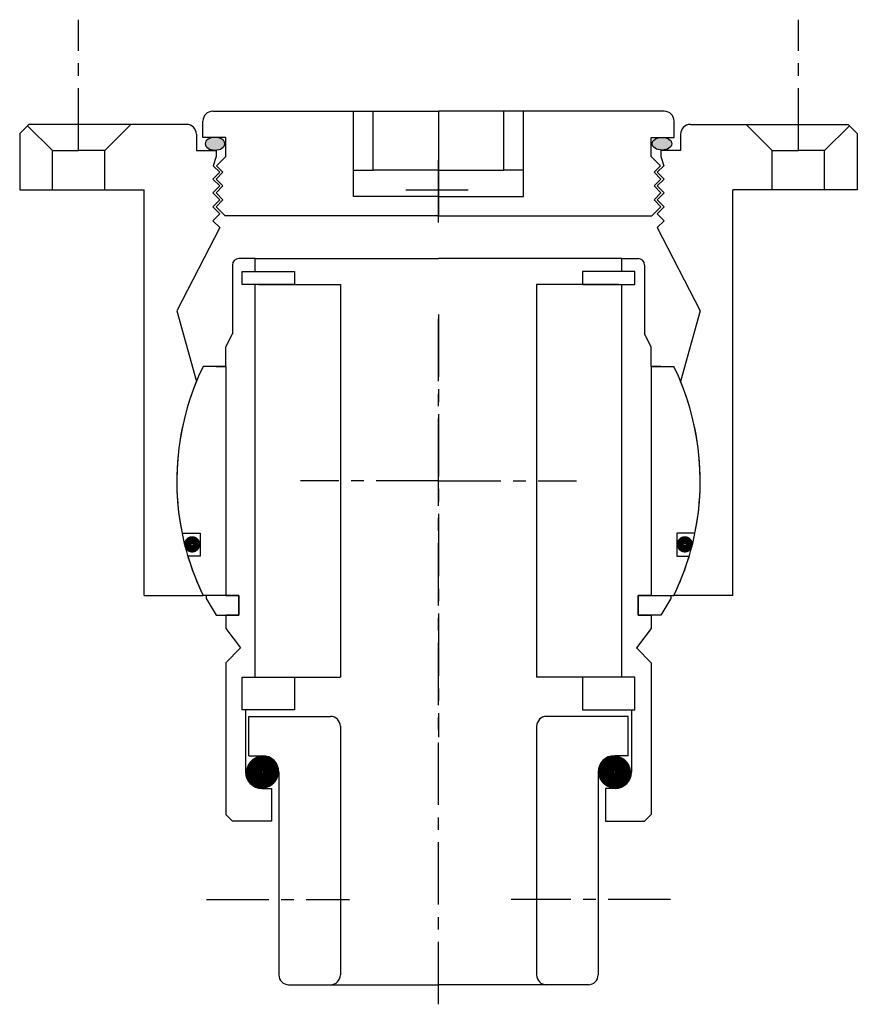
# Model space of a CAD drawing. Header units: millimetres. Extents: x -64 to 64, y -80 to 70.
import ezdxf

# ---------------------------------------------------------------- set-up
doc = ezdxf.new("R2010")
doc.units = ezdxf.units.MM
doc.header["$LTSCALE"] = 0.3
doc.header["$MEASUREMENT"] = 0
doc.header["$PDMODE"] = 2
doc.header["$PDSIZE"] = 5
doc.linetypes.add('CENTER', pattern=[50.8, 31.75, -6.35, 6.35, -6.35])
doc.layers.get('0').update_dxf_attribs({"linetype": 'CONTINUOUS'})
doc.layers.add('CENTER', color=1, linetype='CENTER')

# ---------------------------------------------------------------- blocks, each defined once
blk = doc.blocks.new('4S040Z Outer house')
h = blk.add_hatch(color=256)
edge = h.paths.add_edge_path()
edge.add_ellipse((-34.16, 51.54), major_axis=(1.5, 0), ratio=0.647319, start_angle=-259.6975, end_angle=79.6975)
edge.add_line((-33.89, 52.5), (-34.43, 52.5))
h = blk.add_hatch(color=256)
edge = h.paths.add_edge_path()
edge.add_ellipse((34.16, 51.54), major_axis=(-1.5, 0), ratio=0.647319, start_angle=280.3025, end_angle=619.6975, ccw=False)
edge.add_line((33.89, 52.5), (34.43, 52.5))
for p, q in [((-34.5, 56.5), (0, 56.5)), ((-13, 47.5), (-13, 56.5)), ((-10, 47.5), (-10, 56.5)), ((34.5, 56.5), (0, 56.5)), ((0, 56.5), (0, 40.5)), ((0, 56.5), (0, 47.5)), ((10, 47.5), (10, 56.5)), ((13, 47.5), (13, 56.5)), ((-62.6, 54.5), (-64, 53.1)), ((-62.8, 54.3), (-59, 50.5)), ((-38.5, 54.5), (-62.6, 54.5)), ((-47, 54.5), (-51, 50.5)), ((-36, 52.5), (-36, 55)), ((36, 52.5), (36, 55)), ((38.5, 54.5), (62.6, 54.5)), ((47, 54.5), (51, 50.5)), ((62.8, 54.3), (59, 50.5)), ((62.6, 54.5), (64, 53.1)), ((-64, 53.1), (-64, 44.5)), ((-37, 53), (-37, 50.5)), ((37, 53), (37, 50.5)), ((64, 53.1), (64, 44.5)), ((-32.5, 52.5), (-36, 52.5)), ((-32.5, 49.6), (-32.5, 52.5)), ((32.5, 52.5), (36, 52.5)), ((32.5, 49.6), (32.5, 52.5)), ((-59, 50.5), (-55, 50.5)), ((-59, 44.5), (-59, 50.5)), ((-51, 50.5), (-55, 50.5)), ((-51, 44.5), (-51, 50.5)), ((-37, 50.5), (-34, 50.5)), ((-34, 50.5), (-34, 49.6)), ((37, 50.5), (34, 50.5)), ((34, 50.5), (34, 49.6)), ((51, 50.5), (55, 50.5)), ((51, 44.5), (51, 50.5)), ((59, 50.5), (55, 50.5)), ((59, 44.5), (59, 50.5)), ((-34, 49.6), (-34.42, 48.18)), ((-33.44, 47.2), (-34.42, 48.18)), ((-32.5, 49.6), (-33.92, 48.18)), ((-32.94, 47.2), (-33.92, 48.18)), ((32.5, 49.6), (33.92, 48.18)), ((32.94, 47.2), (33.92, 48.18)), ((33.44, 47.2), (34.42, 48.18)), ((34, 49.6), (34.42, 48.18)), ((-34.5, 46.14), (-33.44, 47.2)), ((-34, 46.14), (-32.94, 47.2)), ((-13, 47.5), (-10, 47.5)), ((-13, 43.5), (-13, 47.5)), ((-5, 47.5), (-10, 47.5)), ((0, 47.5), (-5, 47.5)), ((0, 47.5), (5, 47.5)), ((5, 47.5), (10, 47.5)), ((13, 47.5), (10, 47.5)), ((13, 43.5), (13, 47.5)), ((34, 46.14), (32.94, 47.2)), ((34.5, 46.14), (33.44, 47.2)), ((-33.44, 45.08), (-34.5, 46.14)), ((-32.94, 45.08), (-34, 46.14)), ((32.94, 45.08), (34, 46.14)), ((33.44, 45.08), (34.5, 46.14)), ((-64, 44.5), (-45, 44.5)), ((-45, -17.5), (-45, 44.5)), ((-34.5, 44.02), (-33.44, 45.08)), ((-33.44, 42.96), (-34.5, 44.02)), ((-34, 44.02), (-32.94, 45.08)), ((-32.94, 42.96), (-34, 44.02)), ((34, 44.02), (32.94, 45.08)), ((32.94, 42.96), (34, 44.02)), ((34.5, 44.02), (33.44, 45.08)), ((33.44, 42.96), (34.5, 44.02)), ((45, -17.5), (45, 44.5)), ((64, 44.5), (45, 44.5)), ((-34.5, 41.9), (-33.44, 42.96)), ((-34, 41.9), (-32.94, 42.96)), ((0, 43.5), (-13, 43.5)), ((0, 43.5), (13, 43.5)), ((34, 41.9), (32.94, 42.96)), ((34.5, 41.9), (33.44, 42.96)), ((-33.44, 40.84), (-34.5, 41.9)), ((-34.5, 39.78), (-33.44, 40.84)), ((-32.6, 40.5), (-34, 41.9)), ((32.6, 40.5), (34, 41.9)), ((33.44, 40.84), (34.5, 41.9)), ((34.5, 39.78), (33.44, 40.84)), ((-33.44, 38.72), (-34.5, 39.78)), ((0, 40.5), (-32.6, 40.5)), ((0, 40.5), (32.6, 40.5)), ((33.44, 38.72), (34.5, 39.78)), ((-33.44, 38.72), (-40, 26)), ((33.44, 38.72), (40, 26)), ((-40, 26), (-37, 15.2)), ((40, 26), (37, 15.2)), ((-45, -17.5), (-35.97, -17.5)), ((45, -17.5), (35.97, -17.5))]:
    blk.add_line(p, q)
for centre, radius, start, end in [((-34.5, 55), 1.5, 90, 180), ((34.5, 55), 1.5, 0, 90), ((-38.5, 53), 1.5, 0, 90), ((38.5, 53), 1.5, 90, 180), ((0, 0), 40, 157.6684, 205.9467), ((0, 0), 40, 334.0533, 22.3316)]:
    blk.add_arc(centre, radius, start, end)
at = {"extrusion": (0, 0, -1)}
blk.add_ellipse((-34.16, 51.54), major_axis=(1.5, 0), ratio=0.647319, dxfattribs=at)
blk.add_ellipse((34.16, 51.54), major_axis=(-1.5, 0), ratio=0.647319)
at = {"layer": 'CENTER'}
for p, q in [((-55, 50.5), (-55, 70.5)), ((55, 50.5), (55, 70.5)), ((0, 25.44), (0, -39.15)), ((0, 0), (-21.11, 0)), ((0, 0), (21.11, 0))]:
    blk.add_line(p, q, dxfattribs=at)
blk = doc.blocks.new('4S030Z inner house')
for p, q in [((-28, 34), (-30.5, 34)), ((-28, 34), (0, 34)), ((-28, 32), (-28, 34)), ((28, 34), (0, 34)), ((28, 34), (30.5, 34)), ((28, 32), (28, 34)), ((-31.5, 33), (-31.5, 22.5)), ((-30, 32), (-22, 32)), ((-30, 30), (-30, 32)), ((-30, 30), (-30, 32)), ((-30, 32), (-28, 32)), ((-22, 32), (-22, 30)), ((30, 32), (22, 32)), ((22, 32), (22, 30)), ((30, 32), (28, 32)), ((30, 30), (30, 32)), ((30, 30), (30, 32)), ((31.5, 33), (31.5, 22.5)), ((-22, 30), (-30, 30)), ((-28, 30), (-30, 30)), ((-28, -30), (-28, 30)), ((-27.5, 30), (-15, 30)), ((-15, 30), (-15, -30)), ((15, 30), (15, -30)), ((27.5, 30), (15, 30)), ((22, 30), (30, 30)), ((28, -30), (28, 30)), ((28, 30), (30, 30)), ((-32.5, 20.5), (-31.5, 22.5)), ((32.5, 20.5), (31.5, 22.5)), ((-32.5, 17.5), (-32.5, 20.5)), ((32.5, 17.5), (32.5, 20.5)), ((-32.5, 17.5), (-35.97, 17.5)), ((-34, 17.5), (-32.5, 17.5)), ((-32.5, 17.5), (-32.5, -17.5)), ((-32.5, 17.5), (-32.5, 5.5)), ((32.5, 17.5), (35.97, 17.5)), ((32.5, 17.5), (32.5, 5.5)), ((32.5, 17.5), (32.5, -17.5)), ((34, 17.5), (32.5, 17.5)), ((-32.5, 2), (-32.5, -17.5)), ((32.5, 2), (32.5, -17.5)), ((-39.19, -8), (-36.41, -8)), ((-36.41, -8), (-36.41, -11.5)), ((36.41, -8), (36.41, -11.5)), ((39.19, -8), (36.41, -8)), ((-36.41, -11.5), (-38.31, -11.5)), ((36.41, -11.5), (38.31, -11.5)), ((-32.5, -17.5), (-35.97, -17.5)), ((-30.5, -17.5), (-35.5, -17.5)), ((-35.5, -17.5), (-35.5, -17.97)), ((-35.5, -17.97), (-33.96, -20.5)), ((-32.5, -17.5), (-30.5, -17.5)), ((-30.5, -17.5), (-30.5, -20.5)), ((-30.5, -20.5), (-30.5, -17.5)), ((32.5, -17.5), (30.5, -17.5)), ((30.5, -17.5), (35.5, -17.5)), ((30.5, -20.5), (30.5, -17.5)), ((30.5, -17.5), (30.5, -20.5)), ((32.5, -17.5), (35.97, -17.5)), ((35.5, -17.97), (33.96, -20.5)), ((35.5, -17.5), (35.5, -17.97)), ((-33.96, -20.5), (-30.5, -20.5)), ((-30.5, -20.5), (-32.5, -20.5)), ((-32.5, -20.5), (-32.5, -22.54)), ((30.5, -20.5), (32.5, -20.5)), ((33.96, -20.5), (30.5, -20.5)), ((32.5, -20.5), (32.5, -22.54)), ((-32.5, -22.54), (-30.26, -25.51)), ((32.5, -22.54), (30.26, -25.51)), ((-30.26, -25.51), (-32.5, -27.82)), ((30.26, -25.51), (32.5, -27.82)), ((-32.5, -27.82), (-32.5, -51)), ((32.5, -27.82), (32.5, -51)), ((-30, -30), (-22, -30)), ((-30, -35), (-30, -30)), ((-30, -35), (-30, -30)), ((-30, -30), (-28, -30)), ((-27.5, -30), (-15, -30)), ((-22, -30), (-22, -35)), ((27.5, -30), (15, -30)), ((30, -30), (22, -30)), ((22, -30), (22, -35)), ((30, -30), (28, -30)), ((30, -35), (30, -30)), ((30, -35), (30, -30)), ((-22, -35), (-30, -35)), ((-29.5, -35), (-30, -35)), ((-29.5, -35), (-29.5, -44.5)), ((-29, -42), (-29, -36)), ((-29, -36), (-16.5, -36)), ((29, -36), (16.5, -36)), ((22, -35), (30, -35)), ((29, -42), (29, -36)), ((29.5, -35), (29.5, -44.5)), ((29.5, -35), (30, -35)), ((-15, -37.5), (-15, -75.5)), ((15, -37.5), (15, -75.5)), ((-29, -42), (-26.9, -42)), ((29, -42), (26.9, -42)), ((-24.4, -44.5), (-24.4, -75.5)), ((24.4, -44.5), (24.4, -75.5)), ((-27, -47), (-25.5, -47)), ((-25.5, -47), (-25.5, -52)), ((25.5, -47), (25.5, -52)), ((27, -47), (25.5, -47)), ((-31.5, -52), (-32.5, -51)), ((31.5, -52), (32.5, -51)), ((-25.5, -52), (-31.5, -52)), ((25.5, -52), (31.5, -52)), ((-22.9, -77), (-16.5, -77)), ((-16.5, -77), (0, -77)), ((16.5, -77), (0, -77)), ((22.9, -77), (16.5, -77))]:
    blk.add_line(p, q)
for points, const_width in [([(-38.27, -9.7, 1.041296), (-37.02, -9.7, 1.041296)], 1.2), ([(38.27, -9.7, -1.041296), (37.02, -9.7, -1.041296)], 1.2), ([(-28.18, -44.5, 1), (-25.62, -44.5, 1)], 2.45), ([(28.18, -44.5, -1), (25.62, -44.5, -1)], 2.45)]:
    blk.add_lwpolyline(points, format="xyb", close=True, dxfattribs=dict(const_width=const_width))
for centre, radius, start, end in [((-30.5, 33), 1, 90, 180), ((30.5, 33), 1, 0, 90), ((0, 0), 40, 154.0555, 191.537), ((0, 0), 40, 348.463, 25.9445), ((0, 0), 40, 196.7083, 205.9445), ((0, 0), 40, 334.0555, 343.2917), ((-16.5, -37.5), 1.5, 0, 90), ((16.5, -37.5), 1.5, 90, 180), ((-26.9, -44.5), 2.5, 0, 90), ((26.9, -44.5), 2.5, 90, 180), ((-27, -44.5), 2.5, 180, 270), ((27, -44.5), 2.5, 270, 0), ((-22.9, -75.5), 1.5, 180, 270), ((-16.5, -75.5), 1.5, 270, 0), ((16.5, -75.5), 1.5, 180, 270), ((22.9, -75.5), 1.5, 270, 0)]:
    blk.add_arc(centre, radius, start, end)
at = {"layer": 'CENTER'}
for p, q in [((0, 0), (0, 25.44)), ((0, 0), (-9.2, 0)), ((0, 0), (9.2, 0)), ((0, -80), (0, 0)), ((-35.45, -64), (-13.61, -64)), ((35.45, -64), (11.11, -64))]:
    blk.add_line(p, q, dxfattribs=at)

msp = doc.modelspace()

# ---------------------------------------------------------------- linework, layer by layer
at = {"layer": 'CENTER'}
msp.add_point((0, 44.5), dxfattribs=at)

# ---------------------------------------------------------------- block references
for name in ['4S040Z Outer house', '4S030Z inner house']:
    msp.add_blockref(name, (0, 0))

doc.saveas('drawing.dxf')
